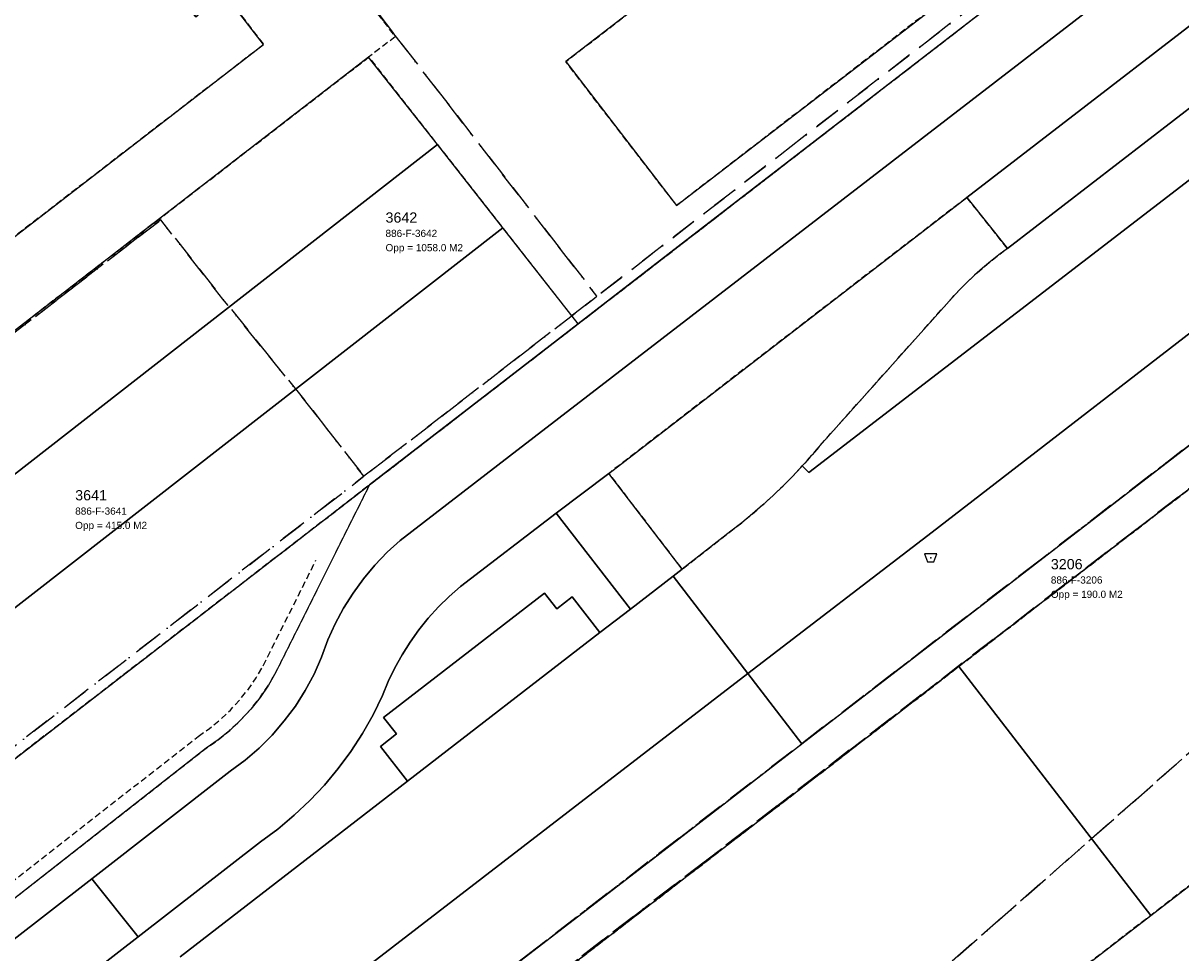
# Model space of a CAD drawing. Header units: millimetres. Extents: x 147731170 to 148246816, y 410327848 to 410827848.
# Tile 26 of 79: x 147854960 to 147911624, y 410653631 to 410699151. Entities that reach past the tile are written whole.
import ezdxf

# ---------------------------------------------------------------- set-up
doc = ezdxf.new("R2010")
doc.units = ezdxf.units.MM
doc.header["$LTSCALE"] = 100
doc.linetypes.add('BORDER', pattern=[44.45, 12.7, -6.35, 12.7, -6.35, 0, -6.35])
doc.linetypes.add('HIDDEN2', pattern=[4.7625, 3.175, -1.5875])
for name, color, linetype in [('BAK', 14, 'Continuous'), ('BEGROEIDTERREINDEEL', 3, 'HIDDEN2'), ('KADASTRALE_CODE', 7, 'Continuous'), ('KADASTRALE_OPPERVLAK', 7, 'Continuous'), ('ONBEGROEIDTERREINDEEL', 15, 'HIDDEN2'), ('ONDERSTEUNENDWEGDEEL', 7, 'Continuous'), ('PAND', 240, 'Continuous'), ('PERCEEL', 210, 'BORDER'), ('PERCEELNUMMER', 7, 'Continuous'), ('SCHEIDING', 14, 'HIDDEN2'), ('WEGDEEL', 8, 'Continuous')]:
    doc.layers.add(name, color=color, linetype=linetype)
doc.styles.get("Standard").update_dxf_attribs({"font": 'arial.ttf'})

# ---------------------------------------------------------------- blocks, each defined once
blk = doc.blocks.new('BAK')
at = {"flags": 128}
blk.add_lwpolyline([(-150, -200), (150, -200), (300, 200), (-300, 200), (-150, -200)], dxfattribs=at)
blk.add_point((0, 0))

msp = doc.modelspace()

# ---------------------------------------------------------------- linework, layer by layer
at = {"layer": 'BEGROEIDTERREINDEEL', "flags": 128}
for points in [[(147901148, 410690617), (147883620, 410677106), (147887212, 410672412), (147889597, 410674275), (147890132, 410674692), (147890656, 410675123), (147891168, 410675567), (147891669, 410676025), (147892157, 410676495), (147892634, 410676978), (147893097, 410677473), (147893217, 410677606), (147893337, 410677740), (147893455, 410677874), (147893573, 410678009), (147893690, 410678145), (147893805, 410678282), (147893920, 410678420), (147900425, 410685699), (147900781, 410686079), (147901148, 410686447), (147901525, 410686805), (147901913, 410687152), (147902311, 410687487), (147902719, 410687810), (147903136, 410688121), (147901148, 410690617)], [(147851352, 410653818), (147863910, 410663645), (147864507, 410664064), (147865073, 410664525), (147865605, 410665026), (147866099, 410665563), (147866553, 410666134), (147866965, 410666737), (147867333, 410667367), (147871920, 410676545), (147851159, 410660514), (147848239, 410658260), (147847764, 410657893), (147850323, 410654730), (147850439, 410654569), (147850567, 410654417), (147850706, 410654275), (147850855, 410654144), (147851012, 410654023), (147851178, 410653914), (147851352, 410653818)]]:
    msp.add_lwpolyline(points, dxfattribs=at)
at = {"layer": 'ONBEGROEIDTERREINDEEL', "flags": 128}
for points in [[(147870657, 410708042), (147865604, 410708281), (147862536, 410708574), (147860004, 410708667), (147857529, 410708588), (147856203, 410708428), (147847570, 410707040), (147845056, 410706445), (147842533, 410705727), (147840131, 410704775), (147837836, 410703586), (147835921, 410701928), (147834220, 410699947), (147832914, 410697693), (147832462, 410695149), (147832461, 410692566), (147833199, 410690053), (147841518, 410674040), (147871871, 410697485), (147875245, 410693204), (147878432, 410689137), (147882121, 410684423), (147887026, 410688213), (147912849, 410708162), (147913329, 410708283), (147912083, 410713036), (147911569, 410712903), (147906295, 410711532), (147904843, 410711131), (147903386, 410710751), (147901922, 410710394), (147900454, 410710058), (147898981, 410709744), (147897503, 410709453), (147896021, 410709184), (147895669, 410709641), (147894814, 410708982), (147893162, 410708730), (147891505, 410708505), (147889845, 410708308), (147888182, 410708139), (147886517, 410707997), (147884849, 410707884), (147883180, 410707798), (147881683, 410707744), (147880107, 410707713), (147878530, 410707706), (147876954, 410707724), (147875378, 410707766), (147873803, 410707834), (147872229, 410707925), (147870657, 410708042)], [(147862129, 410638682), (147862585, 410638064), (147863225, 410637216), (147863982, 410635409), (147859300, 410631759), (147858341, 410632741), (147854406, 410629519), (147851636, 410627460), (147818078, 410598613), (147816620, 410595100), (147783906, 410566845), (147815772, 410532101), (147837876, 410510979), (147851999, 410496980), (147878401, 410475489), (147897927, 410463455), (147918926, 410453508), (147941522, 410446385), (147959696, 410443806), (147975732, 410442070), (147986649, 410441414), (148008872, 410442660), (148042442, 410447206), (148088854, 410455118), (148099375, 410456717), (148110651, 410458642), (148123120, 410459369), (148128787, 410459308), (148149938, 410454647), (148164825, 410452212), (148178055, 410449731), (148191014, 410446924), (148194064, 410446087), (148196602, 410445218), (148197669, 410450984), (148196093, 410450558), (148194190, 410450605), (148190868, 410451351), (148179787, 410453183), (148164881, 410456012), (148151651, 410458433), (148140803, 410460145), (148136781, 410461544), (148133437, 410465628), (148133128, 410467152), (148133450, 410471224), (148137181, 410475233), (148150114, 410482929), (148162109, 410490101), (148177678, 410499013), (148180289, 410500631), (148182409, 410501669), (148161557, 410525419), (148160893, 410526160), (148160211, 410526884), (148159510, 410527591), (148158791, 410528279), (148158055, 410528948), (148157302, 410529598), (148156532, 410530228), (148155414, 410531109), (148154322, 410532023), (148153259, 410532969), (148152225, 410533948), (148151221, 410534957), (148150248, 410535996), (148149307, 410537064), (148149095, 410536954), (148148720, 410536742), (148148356, 410536511), (148148004, 410536263), (148147664, 410535998), (148147338, 410535716), (148147026, 410535419), (148146729, 410535107), (148136791, 410524939), (148132910, 410529817), (148125875, 410538137), (148098972, 410514386), (148098172, 410515357), (148094855, 410512451), (148089725, 410518306), (148089649, 410518393), (148085390, 410523254), (148092518, 410529625), (148092385, 410529774), (148107459, 410543039), (148094063, 410558303), (148095664, 410559708), (148089927, 410563227), (148079032, 410553442), (148071947, 410561812), (148051566, 410584870), (148048934, 410587847), (148035814, 410602690), (148051098, 410616111), (148059483, 410606626), (148061805, 410608679), (148056815, 410614324), (148053798, 410617759), (148057231, 410620775), (148057521, 410620445), (148065969, 410627763), (148052462, 410643188), (148052658, 410645081), (148050431, 410647654), (148048449, 410647771), (148049034, 410647103), (148022318, 410623644), (148013703, 410633453), (148034045, 410651315), (148031374, 410654305), (148028495, 410651777), (148004232, 410679404), (148000405, 410683762), (147995390, 410689472), (148003174, 410696307), (148000697, 410699251), (147998460, 410701797), (147988311, 410703046), (147954790, 410709207), (147952646, 410709685), (147945511, 410704192), (147940130, 410700071), (147931783, 410693702), (147893080, 410663866), (147885764, 410658226), (147861624, 410639643), (147861685, 410639500), (147861750, 410639359), (147861818, 410639220), (147861891, 410639082), (147861967, 410638947), (147862046, 410638813), (147862129, 410638682)], [(147895458, 410708010), (147900887, 410700968), (147886946, 410690222), (147881518, 410697265), (147895458, 410708010)], [(147842833, 410681942), (147838121, 410688043), (147841297, 410690490), (147840193, 410691923), (147859831, 410707054), (147861727, 410704595), (147860300, 410703494), (147863411, 410699464), (147864840, 410700560), (147866730, 410698103), (147847093, 410682963), (147846012, 410684398), (147842833, 410681942)], [(147875504, 410628764), (147874205, 410627763), (147873166, 410629114), (147873128, 410629164), (147865027, 410639700), (147864837, 410639948), (147865374, 410640362), (147867491, 410641994), (147894113, 410662518), (147900757, 410667652), (147941154, 410698782), (147950545, 410686592), (147910148, 410655462), (147903486, 410650327), (147887071, 410637678), (147919332, 410600932), (147916652, 410598588), (147908374, 410591347), (147906691, 410593263), (147897262, 410584980), (147871355, 410614471), (147880784, 410622754), (147875504, 410628764)]]:
    msp.add_lwpolyline(points, dxfattribs=at)
at = {"layer": 'ONDERSTEUNENDWEGDEEL', "flags": 128}
msp.add_lwpolyline([(147862651, 410653444), (147873770, 410662031), (147872450, 410663740), (147873227, 410664347), (147872600, 410665150), (147880483, 410671238), (147881074, 410670473), (147881838, 410671064), (147883194, 410669309), (147884692, 410670466), (147881045, 410675157), (147876373, 410671568), (147875815, 410671085), (147875287, 410670569), (147874789, 410670024), (147874325, 410669450), (147873896, 410668849), (147873503, 410668225), (147873147, 410667578), (147872830, 410666911), (147872553, 410666227), (147872092, 410665286), (147871575, 410664375), (147871005, 410663496), (147870384, 410662652), (147869712, 410661848), (147868994, 410661085), (147868232, 410660366), (147867428, 410659694), (147866585, 410659072), (147860583, 410654412), (147857603, 410652099)], dxfattribs=at)
at = {"layer": 'PAND', "flags": 128}
for points in [[(147895458, 410708010), (147881518, 410697265), (147886946, 410690222), (147900887, 410700968), (147895458, 410708010)], [(147861727, 410704595), (147859831, 410707054), (147840193, 410691923), (147841297, 410690490), (147838121, 410688043), (147842833, 410681942), (147846012, 410684398), (147847093, 410682963), (147866730, 410698103), (147864840, 410700560), (147863411, 410699464), (147860300, 410703494), (147861727, 410704595)], [(147950545, 410686592), (147941154, 410698782), (147900757, 410667652), (147910148, 410655462), (147950545, 410686592)], [(147873166, 410629114), (147874205, 410627763), (147875504, 410628764), (147887071, 410637678), (147903486, 410650327), (147910148, 410655462), (147900757, 410667652), (147894113, 410662518), (147867491, 410641994), (147865374, 410640362), (147864837, 410639948), (147865027, 410639700), (147873128, 410629164), (147873166, 410629114)]]:
    msp.add_lwpolyline(points, dxfattribs=at)
at = {"layer": 'PERCEEL', "flags": 128}
for points in [[(147731816, 410557429), (147739184, 410550715), (147743608, 410546683), (147745553, 410544911), (147806057, 410489776), (147820962, 410476194), (147833761, 410473437), (147864868, 410470702), (147887042, 410468695), (147889280, 410468722), (147889180, 410468781), (147885967, 410470779), (147882797, 410472842), (147879670, 410474971), (147876587, 410477165), (147873551, 410479422), (147870563, 410481741), (147861137, 410489234), (147858302, 410491565), (147855515, 410493954), (147852779, 410496400), (147850093, 410498901), (147847459, 410501457), (147844878, 410504067), (147833540, 410515379), (147830656, 410518158), (147827732, 410520895), (147824767, 410523588), (147817362, 410530327), (147814444, 410533072), (147811572, 410535866), (147808748, 410538709), (147805973, 410541599), (147803247, 410544535), (147790647, 410558339), (147783252, 410566441), (147816591, 410595343), (147818011, 410599033), (147851533, 410627456), (147853137, 410630098), (147865327, 410639289), (147865338, 410639297), (147864837, 410639948), (147864802, 410639993), (147863794, 410641305), (147899558, 410668880), (147939554, 410699692), (147939580, 410699669), (147945395, 410704135), (147952550, 410709650), (147954726, 410709238), (147954762, 410709231), (147967817, 410706824), (147971413, 410706161), (147988277, 410703054), (147998437, 410701813), (147999144, 410701705), (148026887, 410671549), (148040397, 410656826), (148040469, 410656889), (148049034, 410647103), (148055826, 410639399), (148065960, 410627823), (148065932, 410627787), (148073607, 410619017), (148080915, 410610630), (148082093, 410611648), (148083234, 410612634), (148083288, 410612681), (148089815, 410605254), (148101146, 410592361), (148115356, 410576112), (148115204, 410575963), (148124565, 410565341), (148129740, 410559446), (148127296, 410557236), (148124443, 410554655), (148132486, 410545629), (148139507, 410537708), (148144184, 410532207), (148137438, 410525343), (148137928, 410524786), (148147143, 410529998), (148148144, 410530628), (148151552, 410532743), (148160825, 410538289), (148168654, 410546537), (148180765, 410559458), (148183890, 410556241), (148186392, 410558246), (148185863, 410558994), (148184412, 410557953), (148175571, 410570342), (148176980, 410571347), (148170049, 410581086), (148166704, 410576538), (148166459, 410576205), (148165491, 410574889), (148110157, 410652969), (148096074, 410646832), (148037169, 410709724), (148036507, 410710484), (148035143, 410711938), (148033699, 410713319), (148032209, 410714661), (148030677, 410715948), (148029086, 410717152), (148027446, 410718314), (148025768, 410719392), (148024024, 410720380), (148022261, 410721332), (148020471, 410722224), (148018659, 410723069), (147995875, 410733425), (147995417, 410733657), (147994976, 410733921), (147994931, 410733845), (147986316, 410737761), (147986362, 410737876), (147986784, 410737711), (147987228, 410737616), (147987681, 410737595), (147988131, 410737646), (147988568, 410737770), (147988978, 410737963), (147989352, 410738219), (147989680, 410738532), (147989953, 410738894), (147990164, 410739296), (147990873, 410741444), (147991480, 410744476), (147991708, 410745906), (147986823, 410747743), (147965231, 410752973), (147933523, 410759121), (147896410, 410766122), (147849186, 410775231), (147806992, 410783211), (147731816, 410797579), (147731816, 410557429)], [(147832440, 410692572), (147832457, 410695160), (147832528, 410695578), (147832892, 410697725), (147834212, 410699978), (147835870, 410701966), (147837848, 410703617), (147840204, 410704720), (147842579, 410705715), (147845042, 410706482), (147847582, 410707000), (147854920, 410708193), (147857329, 410708584), (147859987, 410708692), (147862539, 410708608), (147865422, 410708276), (147865631, 410708252), (147865659, 410708249), (147865646, 410708266), (147865475, 410708486), (147869187, 410708314), (147875106, 410708015), (147880680, 410707860), (147886271, 410708117), (147891020, 410708631), (147896722, 410709522), (147900982, 410710382), (147911555, 410713044), (147912711, 410708640), (147912388, 410708397), (147910122, 410706694), (147883047, 410685778), (147882921, 410685680), (147872694, 410677780), (147871642, 410676967), (147851722, 410661579), (147850962, 410660992), (147844568, 410669231), (147844699, 410669309), (147844951, 410669504), (147841541, 410673971), (147841485, 410674045), (147834330, 410687741), (147833163, 410690061), (147832440, 410692572)], [(147911555, 410713044), (147900982, 410710382), (147896722, 410709522), (147891020, 410708631), (147886271, 410708117), (147880680, 410707860), (147875106, 410708015), (147869187, 410708314), (147865475, 410708486), (147865646, 410708266), (147865659, 410708249), (147883047, 410685778), (147910122, 410706694), (147912388, 410708397), (147912711, 410708640), (147911555, 410713044)], [(147834139, 410516030), (147864377, 410487622), (147878032, 410477385), (147883823, 410473610), (147902053, 410472712), (147920458, 410473267), (147955268, 410474332), (147954028, 410482670), (147952466, 410497342), (147952469, 410500856), (147951552, 410503853), (147949784, 410506567), (147947949, 410508431), (147943761, 410508170), (147930894, 410522851), (147856997, 410607161), (147856582, 410607691), (147856230, 410608264), (147855943, 410608873), (147855727, 410609510), (147855583, 410610167), (147855514, 410610836), (147855521, 410611509), (147855602, 410612177), (147855758, 410612831), (147855986, 410613464), (147856284, 410614068), (147856647, 410614634), (147857072, 410615156), (147857552, 410615627), (147863520, 410621040), (147885206, 410639831), (147941597, 410689426), (147947147, 410688530), (147964203, 410704214), (147967817, 410706824), (147954762, 410709231), (147954726, 410709238), (147930949, 410690928), (147864802, 410639993), (147864837, 410639948), (147865338, 410639297), (147865327, 410639289), (147853137, 410630098), (147851533, 410627456), (147818011, 410599033), (147816591, 410595343), (147783252, 410566441), (147790647, 410558339), (147791610, 410557402), (147834139, 410516030)], [(147863794, 410641305), (147864802, 410639993), (147930949, 410690928), (147954726, 410709238), (147952550, 410709650), (147945395, 410704135), (147939580, 410699669), (147939554, 410699692), (147899558, 410668880), (147863794, 410641305)], [(147865659, 410708249), (147865631, 410708252), (147865422, 410708276), (147862539, 410708608), (147859987, 410708692), (147857329, 410708584), (147854920, 410708193), (147847582, 410707000), (147845042, 410706482), (147842579, 410705715), (147840204, 410704720), (147837848, 410703617), (147835870, 410701966), (147834212, 410699978), (147832892, 410697725), (147832528, 410695578), (147832457, 410695160), (147832440, 410692572), (147833163, 410690061), (147834330, 410687741), (147841485, 410674045), (147841541, 410673971), (147861696, 410689522), (147864740, 410685637), (147868618, 410680834), (147871642, 410676967), (147872694, 410677780), (147882921, 410685680), (147883047, 410685778), (147865659, 410708249)], [(147857552, 410615627), (147857072, 410615156), (147856647, 410614634), (147856284, 410614068), (147855986, 410613464), (147855758, 410612831), (147855602, 410612177), (147855521, 410611509), (147855514, 410610836), (147855583, 410610167), (147855727, 410609510), (147855943, 410608873), (147856230, 410608264), (147856582, 410607691), (147856997, 410607161), (147930894, 410522851), (147943761, 410508170), (147947949, 410508431), (147953113, 410508753), (147984732, 410474827), (147990448, 410472685), (147998569, 410474429), (148018839, 410479011), (148037679, 410483269), (148052197, 410487934), (148067601, 410492884), (148088581, 410500846), (148098679, 410505198), (148111597, 410511121), (148130361, 410520505), (148137928, 410524786), (148137438, 410525343), (148144184, 410532207), (148139507, 410537708), (148132486, 410545629), (148124443, 410554655), (148127296, 410557236), (148112206, 410576160), (148103687, 410587003), (148082093, 410611648), (148080915, 410610630), (148073607, 410619017), (148065932, 410627787), (148065960, 410627823), (148055826, 410639399), (148049034, 410647103), (148040469, 410656889), (148040397, 410656826), (148026887, 410671549), (147999144, 410701705), (147998437, 410701813), (147988277, 410703054), (147971413, 410706161), (147967817, 410706824), (147964203, 410704214), (147947147, 410688530), (147941597, 410689426), (147885206, 410639831), (147863520, 410621040), (147857552, 410615627)], [(147841541, 410673971), (147844951, 410669504), (147844699, 410669309), (147844568, 410669231), (147850962, 410660992), (147851722, 410661579), (147871642, 410676967), (147868618, 410680834), (147864740, 410685637), (147861696, 410689522), (147841541, 410673971)]]:
    msp.add_lwpolyline(points, dxfattribs=at)
at = {"layer": 'SCHEIDING', "flags": 128}
for points in [[(147865604, 410708281), (147873169, 410698487)], [(147887026, 410688213), (147912849, 410708162), (147913329, 410708283)], [(147873169, 410698487), (147871871, 410697485)], [(147871871, 410697485), (147841518, 410674040)], [(147882121, 410684423), (147887026, 410688213)], [(147880750, 410683364), (147882121, 410684423)], [(147871920, 410676545), (147880750, 410683364)], [(147851159, 410660514), (147871920, 410676545)], [(147866711, 410667689), (147869291, 410672851)], [(147863529, 410664232), (147864084, 410664621), (147864610, 410665050), (147865104, 410665515), (147865563, 410666014), (147865985, 410666544), (147866369, 410667104), (147866711, 410667689)], [(147851730, 410655003), (147863529, 410664232)]]:
    msp.add_lwpolyline(points, dxfattribs=at)
at = {"layer": 'WEGDEEL', "flags": 128}
for points in [[(147912849, 410708162), (147887026, 410688213), (147882121, 410684423), (147880750, 410683364), (147871920, 410676545), (147867333, 410667367), (147866965, 410666737), (147866553, 410666134), (147866099, 410665563), (147865605, 410665026), (147865073, 410664525), (147864507, 410664064), (147863910, 410663645), (147851352, 410653818)], [(147854232, 410654076), (147858314, 410657249), (147865094, 410662521), (147865822, 410663062), (147866508, 410663655), (147867149, 410664297), (147867742, 410664983), (147868283, 410665711), (147868769, 410666477), (147869199, 410667275), (147869569, 410668103), (147869878, 410668956), (147870236, 410669746), (147870646, 410670511), (147871106, 410671246), (147871615, 410671948), (147872171, 410672614), (147872769, 410673242), (147873409, 410673828), (147878763, 410677955), (147917670, 410707949)], [(147917670, 410707949), (147878763, 410677955), (147873409, 410673828), (147872769, 410673242), (147872171, 410672614), (147871615, 410671948), (147871106, 410671246), (147870646, 410670511), (147870236, 410669746), (147869878, 410668956), (147869569, 410668103), (147869199, 410667275), (147868769, 410666477), (147868283, 410665711), (147867742, 410664983), (147867149, 410664297), (147866508, 410663655), (147865822, 410663062), (147865094, 410662521), (147858314, 410657249), (147860583, 410654412), (147866585, 410659072), (147867428, 410659694), (147868232, 410660366), (147868994, 410661085), (147869712, 410661848), (147870384, 410662652), (147871005, 410663496), (147871575, 410664375), (147872092, 410665286), (147872553, 410666227), (147872830, 410666911), (147873147, 410667578), (147873503, 410668225), (147873896, 410668849), (147874325, 410669450), (147874789, 410670024), (147875287, 410670569), (147875815, 410671085), (147876373, 410671568)], [(147886769, 410672070), (147890436, 410667301), (147899451, 410674235), (147915594, 410686695), (147916897, 410687677), (147918219, 410688635), (147919557, 410689568), (147920913, 410690476), (147922286, 410691359), (147923675, 410692216), (147925079, 410693047), (147926487, 410693754), (147927881, 410694489), (147929260, 410695252), (147930624, 410696042), (147931971, 410696859), (147933302, 410697702), (147934616, 410698572), (147936808, 410700059), (147938933, 410701639), (147940988, 410703310), (147942969, 410705068)], [(147876373, 410671568), (147881045, 410675157), (147883620, 410677106), (147901148, 410690617), (147917411, 410703164)], [(147919383, 410700663), (147917411, 410703164), (147901148, 410690617), (147903136, 410688121), (147919383, 410700663)], [(147919383, 410700663), (147903136, 410688121), (147902719, 410687810), (147902311, 410687487), (147901913, 410687152), (147901525, 410686805), (147901148, 410686447), (147900781, 410686079), (147900425, 410685699), (147893920, 410678420), (147893805, 410678282), (147893690, 410678145), (147893573, 410678009), (147893455, 410677874), (147893337, 410677740), (147893217, 410677606), (147893097, 410677473), (147893408, 410677156), (147916988, 410695276)], [(147844909, 410669565), (147875245, 410693204), (147871871, 410697485), (147841518, 410674040), (147844909, 410669565)], [(147916988, 410695276), (147893408, 410677156), (147893097, 410677473), (147892634, 410676978), (147892157, 410676495), (147891669, 410676025), (147891168, 410675567), (147890656, 410675123), (147890132, 410674692), (147889597, 410674275), (147887212, 410672412), (147886769, 410672070)], [(147915594, 410686695), (147899451, 410674235), (147890436, 410667301), (147891667, 410665699), (147893080, 410663866), (147931783, 410693702)], [(147844951, 410668553), (147847605, 410665116), (147878432, 410689137), (147875245, 410693204), (147844909, 410669565), (147844448, 410669205), (147844442, 410669200), (147844951, 410668553)], [(147851159, 410660514), (147871920, 410676545), (147880750, 410683364), (147882121, 410684423), (147878432, 410689137), (147847605, 410665116), (147851159, 410660514)], [(147881045, 410675157), (147884692, 410670466), (147886769, 410672070), (147887212, 410672412), (147883620, 410677106), (147881045, 410675157)], [(147863437, 410646510), (147881640, 410660536), (147890436, 410667301), (147886769, 410672070), (147884692, 410670466), (147883194, 410669309), (147873770, 410662031), (147862651, 410653444)], [(147873770, 410662031), (147883194, 410669309), (147881838, 410671064), (147881074, 410670473), (147880483, 410671238), (147872600, 410665150), (147873227, 410664347), (147872450, 410663740), (147873770, 410662031)], [(147861624, 410639643), (147885764, 410658226), (147893080, 410663866), (147891667, 410665699), (147890436, 410667301)], [(147890436, 410667301), (147881640, 410660536), (147863437, 410646510)], [(147854232, 410654076), (147845889, 410647550), (147841490, 410644123), (147843655, 410641240), (147845646, 410642729), (147846873, 410643745), (147853266, 410648733), (147857603, 410652099), (147860583, 410654412), (147858314, 410657249), (147854232, 410654076)]]:
    msp.add_lwpolyline(points, dxfattribs=at)

# ---------------------------------------------------------------- block references
at = {"layer": 'BAK'}
msp.add_blockref('BAK', (147899379, 410672969), dxfattribs=at)

# ---------------------------------------------------------------- texts
at = {"layer": 'KADASTRALE_CODE'}
for s, p in [('886-F-3642', (147872697, 410688683)), ('886-F-3641', (147857507, 410675086)), ('886-F-3206', (147905261, 410671712))]:
    msp.add_text(s, height=350, dxfattribs=at).set_placement(p)
at = {"layer": 'KADASTRALE_OPPERVLAK'}
for s, p in [('Opp = 1058.0 M2', (147872697, 410687983)), ('Opp = 415.0 M2', (147857507, 410674386)), ('Opp = 190.0 M2', (147905261, 410671012))]:
    msp.add_text(s, height=350, dxfattribs=at).set_placement(p)
at = {"layer": 'PERCEELNUMMER'}
for s, p in [('3642', (147872697, 410689383)), ('3641', (147857507, 410675786)), ('3206', (147905261, 410672412))]:
    msp.add_text(s, height=500, dxfattribs=at).set_placement(p)

doc.saveas('drawing.dxf')
